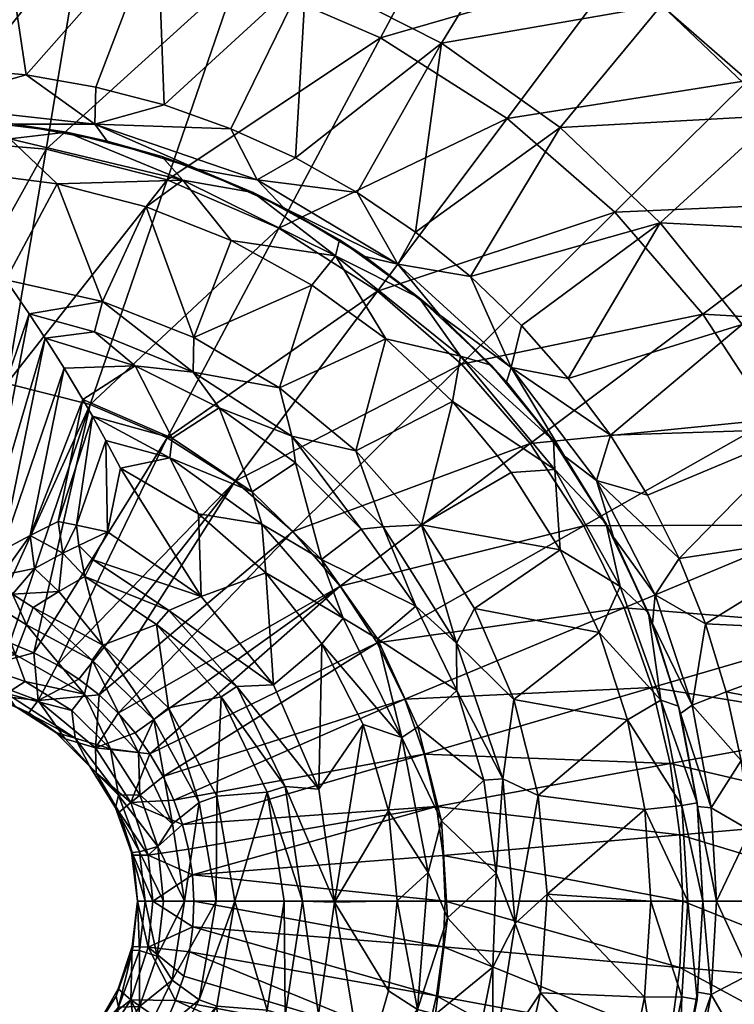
# Model space of a CAD drawing. Header units: inches. Extents: x -198 to 198, y -197 to 197.
# Tile 10 of 12: x 11 to 94, y -12 to 101. Entities that reach past the tile are written whole.
import ezdxf

# ---------------------------------------------------------------- set-up
doc = ezdxf.new("R2010")
doc.units = ezdxf.units.IN
doc.header["$MEASUREMENT"] = 0
doc.layers.add('Layer 1', color=7, linetype='Continuous')

# ---------------------------------------------------------------- blocks, each defined once
blk = doc.blocks.new('In-Out 40')
at = {"color": 9, "true_color": 0xc0c0c0}
mesh = blk.add_polyface(dxfattribs=at)
corners = [(0, 150, -19.55), (3.81, 150, -18.72), (0, 127.99, -19.55), (9.36, 132.77, -13.11), (10, 150, -9.55), (10, 135.39, -9.58), (4.06, 128.88, -18.36), (6.9, 150, -16.64), (7.14, 130.58, -16.07), (9.37, 137.94, -6.11), (9.23, 150, -5.81), (7.44, 140.25, -2.95), (9.14, 150, -13.44), (5.62, 89.81, -123.55), (10.35, 87.63, -127.8), (16.83, 88.4, -123.55), (-10.35, 87.63, -127.8), (-0.04, 89.99, -107.64), (-5.68, 89.82, -123.55), (10.83, 89.34, -107.64), (21.51, 87.39, -107.64), (12.2, 94.99, -98.57), (27.31, 112.14, -87.57), (9.22, 115.05, -87.57), (4.1, 95.69, -98.57), (31.63, 129.9, -73.29), (10.68, 133.27, -73.29), (-4.05, 95.7, -98.57), (-9.22, 115.05, -87.57), (11.97, 149.35, -56.03), (-10.68, 133.27, -73.29), (20.1, 89.33, -102.26), (0, 91.57, -102.26), (20.22, 93.6, -98.57), (25.11, 149.59, 15.26), (18.62, 110.93, -36.56), (0, 112.48, -36.56), (0, 87.67, -57.9), (22.18, 132.17, -11.91), (14.51, 86.46, -57.9)]
mesh.append_faces([[corners[k] for k in face] for face in [(0, 1, 2), (3, 4, 5), (6, 7, 8), (9, 10, 11), (4, 9, 5), (12, 3, 8), (1, 6, 2), (13, 14, 15), (16, 14, 13), (13, 17, 18), (19, 13, 15), (13, 19, 17), (20, 19, 15), (21, 22, 23), (24, 21, 23), (25, 26, 23), (23, 27, 24), (23, 26, 28), (26, 29, 30), (20, 31, 19), (21, 32, 31), (33, 21, 31), (24, 27, 32), (24, 32, 21), (17, 19, 32), (31, 32, 19), (11, 34, 9), (6, 8, 35), (6, 35, 36), (36, 35, 37), (3, 38, 8), (39, 37, 35), (6, 36, 2), (3, 5, 38), (35, 8, 38), (38, 5, 9)]], dxfattribs={"color": 9})
mesh = blk.add_polyface(dxfattribs=at)
corners = [(31.63, 129.9, -73.29), (27.31, 112.14, -87.57), (51.42, 123.41, -73.29), (12.2, 94.99, -98.57), (20.22, 93.6, -98.57), (28.09, 91.54, -98.57), (44.39, 106.54, -87.57), (50.24, 81.48, -98.57), (59.94, 98.64, -87.57), (43.15, 85.45, -98.57), (35.75, 88.81, -98.57), (69.43, 114.26, -73.29), (9.22, 115.05, -87.57), (10.68, 133.27, -73.29), (35.45, 145.58, -56.03), (11.97, 149.35, -56.03), (57.63, 138.31, -56.03), (77.81, 128.05, -56.03), (20.1, 89.33, -102.26), (43.47, 126.77, -11.91), (22.18, 132.17, -11.91), (49.19, 143.48, 15.26), (25.11, 149.59, 15.26), (63.07, 118.25, -11.91), (52.93, 99.25, -36.56), (36.48, 106.4, -36.56), (28.43, 82.93, -57.9), (18.62, 110.93, -36.56), (67.49, 89.99, -36.56), (41.26, 77.36, -57.9), (14.51, 86.46, -57.9), (80.41, 107.21, -11.91), (71.38, 133.83, 15.26), (9.37, 137.94, -6.11), (69.78, 149.66, 44.04)]
mesh.append_faces([[corners[k] for k in face] for face in [(0, 1, 2), (1, 3, 4), (1, 4, 5), (1, 5, 6), (7, 8, 9), (9, 6, 10), (9, 8, 6), (10, 6, 5), (11, 2, 6), (1, 0, 12), (6, 2, 1), (11, 6, 8), (13, 14, 15), (0, 16, 14), (2, 17, 16), (14, 13, 0), (16, 0, 2), (17, 2, 11), (5, 4, 18), (10, 5, 18), (19, 20, 21), (22, 21, 20), (23, 24, 25), (25, 24, 26), (20, 19, 27), (24, 28, 29), (30, 25, 26), (27, 25, 30), (23, 25, 19), (28, 24, 31), (31, 24, 23), (19, 32, 23), (19, 25, 27), (32, 19, 21), (22, 20, 33), (32, 21, 34)]], dxfattribs={"color": 9})
mesh = blk.add_polyface(dxfattribs=at)
corners = [(95.5, 115.45, -56.03), (77.81, 128.05, -56.03), (69.43, 114.26, -73.29), (63.29, 71.83, -98.57), (85.09, 77.98, -87.57), (73.57, 88.93, -87.57), (69.16, 66.2, -98.57), (85.22, 103.02, -73.29), (59.94, 98.64, -87.57), (98.57, 90.33, -73.29), (109.45, 76.78, -73.29), (94.49, 66.29, -87.57), (117.97, 62.92, -73.29), (110.46, 101.23, -56.03), (122.66, 86.05, -56.03), (132.2, 70.51, -56.03), (120.27, 110.21, -36.31), (103.97, 125.69, -36.31), (127.61, 116.93, -14.88), (107.21, 80.41, -11.91), (132.03, 74.66, 15.26), (116.66, 65.97, -11.91), (95.16, 94.37, -11.91), (80.41, 107.21, -11.91), (107.7, 106.8, 15.26), (79.87, 79.2, -36.56), (89.99, 67.49, -36.56), (62.25, 61.73, -57.9), (67.49, 89.99, -36.56), (63.07, 118.25, -11.91), (91.01, 121.34, 15.26), (106.15, 126.48, 44.04), (121.34, 91.01, 15.26), (116.78, 116.74, 44.04), (126.5, 106.13, 44.04)]
mesh.append_faces([[corners[k] for k in face] for face in [(0, 1, 2), (3, 4, 5), (3, 6, 4), (7, 2, 8), (5, 9, 7), (10, 9, 4), (7, 8, 5), (11, 12, 10), (9, 5, 4), (10, 4, 11), (13, 0, 7), (9, 14, 13), (2, 7, 0), (13, 7, 9), (9, 10, 14), (15, 10, 12), (16, 17, 0), (0, 13, 16), (17, 16, 18), (19, 20, 21), (22, 23, 24), (25, 26, 27), (25, 28, 22), (22, 28, 23), (26, 25, 19), (19, 25, 22), (19, 21, 26), (29, 30, 23), (31, 24, 30), (24, 23, 30), (22, 32, 19), (24, 32, 22), (32, 20, 19), (33, 24, 31), (34, 24, 33), (32, 24, 34)]], dxfattribs={"color": 9})
mesh = blk.add_polyface(dxfattribs=at)
corners = [(38.32, 81.46, -123.55), (30.2, 82.91, -127.8), (47.77, 74.19, -127.8), (35.79, 75.94, -129.55), (45.03, 70.84, -129.55), (53.56, 64.64, -129.55), (62.14, 62.66, -127.8), (48.22, 76.03, -123.55), (57.39, 69.38, -123.55), (65.64, 61.62, -123.55), (41.84, 79.72, -107.64), (51.13, 74.1, -107.64), (59.7, 67.4, -107.64), (67.4, 59.69, -107.64), (59.94, 98.64, -87.57), (56.97, 76.93, -98.57), (73.57, 88.93, -87.57), (50.24, 81.48, -98.57), (63.29, 71.83, -98.57), (41.32, 59.03, -129.55), (31.5, 64.81, -129.55), (43.15, 85.45, -98.57), (38.78, 82.95, -102.26), (35.75, 88.81, -98.57), (54.94, 73.25, -102.26), (67.97, 61.36, -102.26), (69.16, 66.2, -98.57), (28.41, 53.26, -75.34), (41.26, 77.36, -57.9), (52.6, 70.14, -57.9), (67.49, 89.99, -36.56), (79.87, 79.2, -36.56), (28.43, 82.93, -57.9), (52.93, 99.25, -36.56), (62.25, 61.73, -57.9)]
mesh.append_faces([[corners[k] for k in face] for face in [(0, 1, 2), (2, 3, 4), (5, 2, 4), (5, 6, 2), (2, 7, 0), (2, 8, 7), (6, 9, 8), (2, 6, 8), (10, 0, 7), (7, 8, 11), (11, 10, 7), (9, 12, 8), (11, 8, 12), (9, 13, 12), (14, 15, 16), (17, 15, 14), (15, 18, 16), (19, 5, 4), (4, 20, 19), (17, 21, 22), (22, 21, 23), (24, 17, 22), (24, 22, 10), (13, 25, 12), (24, 15, 17), (24, 12, 25), (24, 25, 18), (26, 18, 25), (11, 24, 10), (24, 11, 12), (15, 24, 18), (27, 28, 29), (30, 31, 29), (28, 32, 33), (29, 28, 30), (34, 29, 31)]], dxfattribs={"color": 9})
mesh = blk.add_polyface(dxfattribs=at)
corners = [(30.2, 82.91, -127.8), (16.83, 88.4, -123.55), (10.35, 87.63, -127.8), (5.3, 83.83, -129.55), (-5.25, 83.83, -129.55), (15.79, 82.48, -129.55), (47.77, 74.19, -127.8), (35.79, 75.94, -129.55), (26, 79.84, -129.55), (27.8, 85.61, -123.55), (38.32, 81.46, -123.55), (21.51, 87.39, -107.64), (31.89, 84.17, -107.64), (41.84, 79.72, -107.64), (20.98, 68.96, -129.55), (9.86, 71.43, -129.55), (45.03, 70.84, -129.55), (31.5, 64.81, -129.55), (38.78, 82.95, -102.26), (20.1, 89.33, -102.26), (35.75, 88.81, -98.57), (41.26, 77.36, -57.9), (19.58, 57.1, -75.34), (28.43, 82.93, -57.9), (9.99, 59.53, -75.34), (14.51, 86.46, -57.9), (0, 87.67, -57.9), (0, 60.37, -75.34), (31.39, 60.83, -128.31), (20.05, 65.45, -128.31), (12.55, 67.54, -128.49), (14.41, 64.72, -125.11), (24.75, 61.55, -125.11)]
mesh.append_faces([[corners[k] for k in face] for face in [(0, 1, 2), (3, 2, 4), (3, 5, 2), (6, 0, 7), (5, 8, 0), (8, 7, 0), (5, 0, 2), (0, 9, 1), (0, 10, 9), (1, 9, 11), (10, 12, 9), (11, 9, 12), (10, 13, 12), (5, 14, 8), (15, 3, 4), (5, 3, 15), (16, 7, 17), (8, 17, 7), (5, 15, 14), (8, 14, 17), (18, 12, 13), (19, 18, 20), (11, 12, 19), (18, 19, 12), (21, 22, 23), (23, 24, 25), (26, 25, 27), (24, 27, 25), (24, 23, 22), (14, 28, 17), (14, 29, 28), (15, 30, 14), (30, 31, 29), (14, 30, 29), (29, 32, 28), (32, 29, 31)]], dxfattribs={"color": 9})
mesh = blk.add_polyface(dxfattribs=at)
corners = [(15.78, 27.16, -88.55), (28.41, 53.26, -75.34), (36.22, 48.29, -75.34), (20.6, 23.71, -88.55), (42.86, 42.51, -75.34), (22.78, 21.61, -88.55), (48.29, 36.22, -75.34), (52.55, 29.71, -75.34), (26.44, 16.95, -88.55), (19.58, 57.1, -75.34), (41.26, 77.36, -57.9), (52.6, 70.14, -57.9), (21.04, 29.45, -125.11), (28.57, 22.21, -125.11), (27.21, 31.79, -104), (38.17, 47.08, -104), (46.15, 39.29, -104), (43.15, 50.39, -125.11), (34.41, 56.72, -125.11), (28.99, 53.25, -104), (24.75, 61.55, -125.11), (32.02, 44.52, -99.55), (23.05, 49.78, -99.55), (32.32, 35.01, -99.55), (40.63, 24.86, -99.55), (39.76, 37.75, -99.55), (21.56, 42.48, -99.55), (46.18, 29.57, -99.55), (39.29, 43.36, -100.79), (28.73, 50.97, -100.79), (48.63, 32.53, -100.79), (19.84, 55.77, -101.41), (28.6, 33.42, -100.79), (36.41, 24.68, -100.79), (34.64, 23.48, -104), (19.91, 39.23, -100.79), (41.32, 59.03, -129.55), (31.39, 60.83, -128.31), (42.76, 53.45, -128.31), (31.5, 64.81, -129.55)]
mesh.append_faces([[corners[k] for k in face] for face in [(0, 1, 2), (3, 4, 5), (4, 3, 2), (5, 4, 6), (7, 8, 6), (9, 10, 1), (2, 1, 11), (12, 13, 14), (15, 16, 17), (18, 19, 15), (15, 17, 18), (20, 19, 18), (21, 22, 23), (24, 25, 23), (23, 25, 21), (22, 26, 23), (24, 27, 25), (28, 15, 29), (28, 30, 16), (29, 21, 28), (22, 21, 29), (19, 31, 29), (21, 25, 28), (29, 15, 19), (28, 16, 15), (30, 28, 25), (32, 33, 24), (33, 14, 34), (35, 32, 23), (23, 32, 24), (33, 32, 14), (36, 37, 38), (37, 18, 38), (36, 39, 37), (17, 38, 18), (37, 20, 18)]], dxfattribs={"color": 9})
mesh = blk.add_polyface(dxfattribs=at)
corners = [(62.14, 62.66, -127.8), (72.98, 49.61, -127.8), (72.83, 52.93, -123.55), (73.6, 40.39, -129.55), (80.49, 36.16, -127.8), (78.07, 30.88, -129.55), (85.16, 23.12, -127.8), (67.96, 49.3, -129.55), (78.89, 43.37, -123.55), (83.72, 33.13, -123.55), (74.09, 51.15, -107.64), (67.4, 59.69, -107.64), (79.72, 41.85, -107.64), (84.19, 31.91, -107.64), (74.52, 60.11, -98.57), (94.49, 66.29, -87.57), (85.09, 77.98, -87.57), (69.16, 66.2, -98.57), (83.61, 46.66, -98.57), (101.84, 54.31, -87.57), (79.36, 53.56, -98.57), (63.73, 33.66, -129.55), (77.75, 48.38, -102.26), (67.97, 61.36, -102.26), (87.27, 39.39, -98.57), (84.52, 35.22, -102.26), (90.28, 31.87, -98.57), (80.93, 33.72, -57.9), (52.55, 29.71, -75.34), (76.31, 43.15, -57.9), (89.99, 67.49, -36.56), (97.91, 55.37, -36.56), (70.14, 52.6, -57.9), (62.25, 61.73, -57.9), (103.83, 43.26, -36.56)]
mesh.append_faces([[corners[k] for k in face] for face in [(0, 1, 2), (3, 4, 1), (4, 3, 5), (6, 4, 5), (7, 3, 1), (1, 8, 2), (4, 9, 8), (1, 4, 8), (4, 6, 9), (2, 8, 10), (10, 11, 2), (9, 12, 8), (10, 8, 12), (9, 13, 12), (14, 15, 16), (17, 14, 16), (18, 19, 20), (20, 15, 14), (21, 5, 3), (20, 22, 18), (20, 23, 22), (23, 20, 14), (22, 24, 18), (13, 25, 12), (24, 25, 26), (25, 24, 22), (23, 11, 10), (17, 23, 14), (10, 22, 23), (22, 10, 12), (25, 22, 12), (27, 28, 29), (30, 31, 32), (32, 33, 30), (29, 32, 31), (34, 27, 29)]], dxfattribs={"color": 9})
mesh = blk.add_polyface(dxfattribs=at)
corners = [(94.49, 66.29, -87.57), (79.36, 53.56, -98.57), (101.84, 54.31, -87.57), (83.61, 46.66, -98.57), (87.27, 39.39, -98.57), (107.34, 42.43, -87.57), (111.2, 30.9, -87.57), (90.28, 31.87, -98.57), (92.67, 24.08, -98.57), (124.34, 49.15, -73.29), (128.82, 35.8, -73.29), (144.36, 40.12, -56.03), (147.58, 25.86, -56.03), (117.97, 62.92, -73.29), (131.69, 23.08, -73.29), (139.34, 55.08, -56.03), (132.2, 70.51, -56.03), (151.7, 59.97, -36.31), (88.75, 22.54, -102.26), (107.98, 31.5, -36.56), (103.83, 43.26, -36.56), (128.66, 37.53, -11.91), (131.82, 24.17, -11.91), (97.91, 55.37, -36.56), (76.31, 43.15, -57.9), (80.93, 33.72, -57.9), (84.16, 24.55, -57.9), (89.99, 67.49, -36.56), (116.66, 65.97, -11.91), (123.71, 51.55, -11.91), (140.01, 58.34, 15.26), (132.03, 74.66, 15.26), (145.61, 42.47, 15.26), (149.19, 27.35, 15.26), (149.65, 69.78, 44.04)]
mesh.append_faces([[corners[k] for k in face] for face in [(0, 1, 2), (2, 3, 4), (2, 4, 5), (6, 5, 7), (8, 6, 7), (5, 4, 7), (9, 5, 10), (11, 10, 12), (9, 13, 2), (6, 14, 10), (2, 13, 0), (5, 9, 2), (10, 5, 6), (13, 15, 16), (9, 11, 15), (15, 13, 9), (9, 10, 11), (15, 17, 16), (14, 12, 10), (8, 7, 18), (19, 20, 21), (19, 21, 22), (23, 20, 24), (19, 25, 20), (25, 19, 26), (23, 27, 28), (20, 23, 29), (29, 23, 28), (21, 20, 29), (28, 30, 29), (31, 30, 28), (29, 32, 21), (30, 32, 29), (22, 21, 33), (33, 21, 32), (30, 31, 34)]], dxfattribs={"color": 9})
mesh = blk.add_polyface(dxfattribs=at)
corners = [(3.91, 36.11, -129.55), (3.76, 41.49, -129.55), (-3.76, 41.49, -129.55), (9.86, 71.43, -129.55), (-7.49, 59.82, -129.55), (9.99, 59.53, -75.34), (1.54, 31.43, -88.55), (0, 60.37, -75.34), (-1.45, 31.43, -88.55), (4.49, 31.15, -88.55), (7.48, 30.55, -88.55), (19.58, 57.1, -75.34), (28.41, 53.26, -75.34), (13.09, 28.57, -88.55), (24.75, 61.55, -125.11), (14.41, 64.72, -125.11), (16.59, 61.27, -114.54), (28.99, 53.25, -104), (18.74, 57.68, -104), (12.67, 42.04, -114.56), (9.44, 40.33, -125.11), (15.88, 43.64, -104), (28.73, 50.97, -100.79), (21.38, 52.98, -100), (23.05, 49.78, -99.55), (19.84, 55.77, -101.41), (21.56, 42.48, -99.55), (17.98, 43.21, -100.79), (18.27, 40.9, -100.79), (18.94, 37.32, -104), (16.44, 40.01, -103.64), (19.91, 39.23, -100.79), (9.43, 37.48, -125.5), (13.18, 38.23, -114.58), (7.34, 40.76, -128.31), (12.55, 67.54, -128.49)]
mesh.append_faces([[corners[k] for k in face] for face in [(0, 1, 2), (1, 3, 4), (5, 6, 7), (8, 7, 6), (9, 6, 5), (10, 5, 11), (11, 12, 13), (5, 10, 9), (14, 15, 16), (17, 14, 18), (16, 18, 14), (16, 19, 18), (20, 16, 15), (20, 19, 16), (19, 21, 18), (22, 23, 24), (23, 22, 25), (25, 17, 18), (24, 23, 26), (27, 25, 21), (27, 26, 23), (25, 27, 23), (18, 21, 25), (26, 27, 28), (29, 28, 30), (30, 27, 21), (28, 27, 30), (28, 31, 26), (32, 19, 20), (30, 21, 19), (19, 33, 30), (0, 34, 1), (34, 15, 35), (34, 20, 15), (34, 35, 1), (3, 1, 35)]], dxfattribs={"color": 9})
mesh = blk.add_polyface(dxfattribs=at)
corners = [(62.14, 62.66, -127.8), (53.56, 64.64, -129.55), (61.22, 57.44, -129.55), (72.98, 49.61, -127.8), (67.96, 49.3, -129.55), (65.64, 61.62, -123.55), (72.83, 52.93, -123.55), (67.4, 59.69, -107.64), (57.63, 43.26, -129.55), (50.11, 51.78, -129.55), (73.6, 40.39, -129.55), (63.73, 33.66, -129.55), (41.32, 59.03, -129.55), (52.6, 70.14, -57.9), (62.25, 61.73, -57.9), (36.22, 48.29, -75.34), (70.14, 52.6, -57.9), (42.86, 42.51, -75.34), (76.31, 43.15, -57.9), (48.29, 36.22, -75.34), (52.55, 29.71, -75.34), (80.93, 33.72, -57.9), (55.72, 23.22, -75.34), (61.72, 24.22, -125.11), (56.98, 33.93, -125.11), (52.59, 30.16, -104), (46.15, 39.29, -104), (50.72, 42.75, -125.11), (43.15, 50.39, -125.11), (46.18, 29.57, -99.55), (55.4, 18.83, -100.79), (48.63, 32.53, -100.79), (39.76, 37.75, -99.55), (42.76, 53.45, -128.31), (53.24, 43.02, -128.31), (61.69, 29.66, -128.31), (68.26, 23.2, -129.55)]
mesh.append_faces([[corners[k] for k in face] for face in [(0, 1, 2), (3, 2, 4), (3, 0, 2), (5, 0, 6), (7, 5, 6), (8, 2, 9), (2, 8, 4), (10, 8, 11), (10, 4, 8), (1, 9, 2), (9, 1, 12), (13, 14, 15), (16, 17, 14), (16, 18, 19), (15, 14, 17), (19, 17, 16), (19, 18, 20), (20, 21, 22), (23, 24, 25), (26, 24, 27), (24, 26, 25), (27, 28, 26), (29, 30, 31), (26, 31, 25), (30, 25, 31), (29, 31, 32), (33, 9, 12), (34, 24, 35), (33, 34, 9), (11, 8, 35), (34, 35, 8), (11, 35, 36), (35, 24, 23), (34, 27, 24), (28, 27, 33), (34, 8, 9), (34, 33, 27)]], dxfattribs={"color": 9})
mesh = blk.add_polyface(dxfattribs=at)
corners = [(4.49, 31.15, -88.55), (7.48, 30.55, -88.55), (4.83, 26.34, -92.22), (1.54, 31.43, -88.55), (3.91, 36.11, -129.55), (-3.91, 36.1, -129.55), (0, 28, -129.55), (6.49, 31.39, -129.55), (-3.76, 41.49, -129.55), (19.58, 57.1, -75.34), (10.35, 29.69, -88.55), (13.09, 28.57, -88.55), (28.41, 53.26, -75.34), (15.78, 27.16, -88.55), (18.28, 25.54, -88.55), (36.22, 48.29, -75.34), (20.6, 23.71, -88.55), (27.21, 31.79, -104), (18.94, 37.32, -104), (21.04, 29.45, -125.11), (15.97, 35.6, -114.56), (13.03, 33.77, -125.11), (28.6, 33.42, -100.79), (19.91, 39.23, -100.79), (21.56, 42.48, -99.55), (32.32, 35.01, -99.55), (18.27, 40.9, -100.79), (12.26, 31.77, -128.31), (19.8, 27.7, -128.31), (13.18, 38.23, -114.58), (10.63, 35.3, -125.5), (9.43, 37.48, -125.5), (16.44, 40.01, -103.64), (12.67, 42.04, -114.56), (7.28, 37.01, -128.43), (9.06, 33.74, -128.43), (10.94, 28.36, -129.55), (9.44, 40.33, -125.11), (7.34, 40.76, -128.31)]
mesh.append_faces([[corners[k] for k in face] for face in [(0, 1, 2), (2, 3, 0), (4, 5, 6), (6, 7, 4), (4, 8, 5), (1, 9, 10), (11, 12, 13), (14, 13, 15), (15, 16, 14), (9, 11, 10), (17, 18, 19), (19, 18, 20), (20, 21, 19), (17, 22, 18), (18, 22, 23), (24, 23, 25), (23, 26, 18), (27, 28, 21), (19, 21, 28), (20, 29, 30), (21, 20, 30), (29, 31, 30), (20, 18, 32), (29, 20, 32), (31, 29, 33), (34, 4, 7), (35, 7, 36), (34, 31, 37), (38, 34, 37), (7, 35, 34), (30, 27, 21), (35, 36, 27), (35, 30, 31), (34, 38, 4), (34, 35, 31), (30, 35, 27)]], dxfattribs={"color": 9})
mesh = blk.add_polyface(dxfattribs=at)
corners = [(31.31, 3.02, -88.55), (26.25, 5.3, -92.22), (30.87, 5.97, -88.55), (27.95, 14.33, -88.55), (24.26, 11.34, -92.22), (26.44, 16.95, -88.55), (29.19, 11.62, -88.55), (30.17, 8.83, -88.55), (26.78, 0, -92.22), (24.5, 5.27, -97.91), (28, 0, -129.55), (27.34, 6.28, -129.55), (25.25, 5.68, -128.68), (25.27, 12.22, -129.55), (29.04, 8.9, -129.55), (25.12, 17.09, -129.55), (30.4, 0, -129.55), (24.73, 19.36, -88.55), (22.78, 21.61, -88.55), (48.29, 36.22, -75.34), (52.55, 29.71, -75.34), (55.72, 23.22, -75.34), (57.95, 16.9, -75.34), (59.38, 10.89, -75.34), (34.12, 12.06, -125.11), (34.64, 23.48, -104), (28.57, 22.21, -125.11), (36.19, 0, -125.11), (39.92, 12.55, -104), (27.21, 31.79, -104), (41.85, 0, -104), (41.97, 13.19, -100.79), (36.41, 24.68, -100.79), (32.1, 11.35, -128.31), (26.88, 20.9, -128.31), (21.04, 29.45, -125.11), (34.05, 0, -128.31)]
mesh.append_faces([[corners[k] for k in face] for face in [(0, 1, 2), (3, 4, 5), (4, 6, 7), (1, 4, 7), (1, 0, 8), (3, 6, 4), (2, 1, 7), (9, 1, 8), (10, 11, 12), (13, 14, 15), (16, 14, 11), (10, 16, 11), (11, 14, 13), (17, 18, 19), (19, 5, 17), (5, 20, 3), (3, 21, 6), (22, 7, 6), (23, 0, 2), (23, 2, 7), (24, 25, 26), (27, 28, 24), (25, 29, 26), (25, 24, 28), (27, 30, 28), (25, 28, 31), (31, 32, 25), (33, 24, 26), (34, 26, 35), (24, 33, 36), (26, 34, 33), (36, 27, 24), (14, 16, 33), (15, 14, 34), (36, 33, 16), (33, 34, 14)]], dxfattribs={"color": 9})
mesh = blk.add_polyface(dxfattribs=at)
corners = [(81.34, 20.83, -129.55), (85.16, 23.12, -127.8), (78.07, 30.88, -129.55), (89.32, 11.3, -123.55), (87.56, 10.99, -127.8), (84, 0, -129.55), (88.24, 0, -127.8), (83.31, 10.54, -129.55), (90, 0, -123.55), (87.2, 22.41, -123.55), (83.72, 33.13, -123.55), (84.19, 31.91, -107.64), (87.42, 21.57, -107.64), (89.37, 10.87, -107.64), (90, 0, -107.64), (68.26, 23.2, -129.55), (71.07, 12.13, -129.55), (72.09, 0.8, -129.55), (63.73, 33.66, -129.55), (84.52, 35.22, -102.26), (88.75, 22.54, -102.26), (90.28, 31.87, -98.57), (91.57, 0, -102.26), (90.94, 10.74, -102.26), (57.95, 16.9, -75.34), (84.16, 24.55, -57.9), (86.23, 15.81, -57.9), (80.93, 33.72, -57.9), (55.72, 23.22, -75.34), (60.14, 5.24, -75.34), (59.38, 10.89, -75.34), (87.34, 7.61, -57.9), (87.67, 0, -57.9), (66.99, 14.07, -128.31), (68.4, -2.56, -128.31)]
mesh.append_faces([[corners[k] for k in face] for face in [(0, 1, 2), (3, 1, 4), (5, 6, 7), (1, 0, 4), (7, 4, 0), (4, 6, 8), (9, 10, 1), (9, 1, 3), (3, 4, 8), (4, 7, 6), (11, 10, 9), (9, 3, 12), (12, 11, 9), (8, 13, 3), (12, 3, 13), (8, 14, 13), (2, 15, 0), (16, 0, 15), (17, 5, 7), (7, 0, 16), (2, 18, 15), (17, 7, 16), (19, 20, 21), (22, 13, 14), (20, 11, 12), (20, 19, 11), (13, 23, 12), (23, 20, 12), (24, 25, 26), (27, 25, 28), (29, 30, 31), (31, 30, 26), (29, 31, 32), (16, 33, 34), (17, 16, 34), (33, 16, 15)]], dxfattribs={"color": 9})
mesh = blk.add_polyface(dxfattribs=at)
corners = [(16.7, 18.65, -97.91), (13.59, 23.07, -92.22), (20.17, 17.61, -92.22), (7.67, 23.76, -97.91), (4.83, 26.34, -92.22), (15.78, 27.16, -88.55), (13.09, 28.57, -88.55), (10.35, 29.69, -88.55), (7.48, 30.55, -88.55), (1.54, 31.43, -88.55), (-4.83, 26.34, -92.22), (-2.66, 24.84, -97.91), (2.56, 24.83, -97.91), (12.5, 21.66, -97.91), (18.28, 25.54, -88.55), (5.62, 24.33, -126.55), (0, 25.88, -128.68), (0.08, 24.98, -126.55), (10.89, 22.43, -126.55), (15.61, 19.4, -126.55), (17.85, 18.74, -128.68), (9.95, 23.89, -128.68), (6.18, 27.29, -129.55), (0, 28, -129.55), (12.1, 25.24, -129.55), (17.47, 21.94, -129.55), (18.9, 23.79, -129.55), (10.94, 28.36, -129.55), (6.49, 31.39, -129.55), (12.26, 31.77, -128.31)]
mesh.append_faces([[corners[k] for k in face] for face in [(0, 1, 2), (1, 3, 4), (5, 1, 6), (7, 6, 4), (1, 4, 6), (4, 8, 7), (9, 4, 10), (10, 4, 11), (11, 4, 12), (4, 3, 12), (13, 3, 1), (0, 13, 1), (1, 5, 14), (15, 16, 17), (18, 19, 20), (21, 16, 15), (21, 18, 20), (21, 15, 18), (16, 22, 23), (21, 24, 22), (16, 21, 22), (24, 21, 25), (21, 20, 25), (24, 25, 26), (22, 24, 27), (28, 23, 22), (27, 28, 22), (26, 27, 24), (17, 11, 12), (15, 12, 3), (12, 15, 17), (13, 18, 3), (15, 3, 18), (13, 0, 19), (19, 18, 13), (27, 26, 29)]], dxfattribs={"color": 9})
mesh = blk.add_polyface(dxfattribs=at)
corners = [(20.17, 17.61, -92.22), (20.6, 23.71, -88.55), (22.78, 21.61, -88.55), (24.26, 11.34, -92.22), (26.44, 16.95, -88.55), (13.59, 23.07, -92.22), (24.73, 19.36, -88.55), (18.28, 25.54, -88.55), (20.27, 14.77, -97.91), (16.7, 18.65, -97.91), (22.89, 10.24, -97.91), (26.25, 5.3, -92.22), (24.5, 5.27, -97.91), (21.92, 17.52, -129.55), (17.47, 21.94, -129.55), (17.85, 18.74, -128.68), (19.51, 15.47, -126.55), (15.61, 19.4, -126.55), (22.83, 12.18, -128.68), (22.49, 10.73, -126.55), (25.25, 5.68, -128.68), (24.32, 5.58, -126.55), (25.27, 12.22, -129.55), (27.34, 6.28, -129.55), (25.88, 0, -128.68), (25.12, 17.09, -129.55), (18.9, 23.79, -129.55), (25, 0, -126.55), (19.8, 27.7, -128.31), (26.88, 20.9, -128.31), (21.04, 29.45, -125.11), (12.26, 31.77, -128.31)]
mesh.append_faces([[corners[k] for k in face] for face in [(0, 1, 2), (3, 0, 4), (0, 5, 1), (6, 4, 0), (0, 2, 6), (7, 1, 5), (0, 8, 9), (8, 3, 10), (0, 3, 8), (11, 12, 10), (3, 11, 10), (13, 14, 15), (16, 15, 17), (18, 15, 16), (18, 19, 20), (19, 21, 20), (16, 19, 18), (18, 22, 13), (15, 18, 13), (22, 18, 23), (18, 20, 23), (20, 21, 24), (25, 26, 13), (14, 13, 26), (25, 13, 22), (16, 9, 8), (9, 16, 17), (10, 19, 8), (16, 8, 19), (10, 12, 21), (21, 19, 10), (12, 27, 21), (28, 29, 30), (26, 25, 28), (28, 31, 26), (29, 28, 25)]], dxfattribs={"color": 9})
mesh = blk.add_polyface(dxfattribs=at)
corners = [(115.02, 9.6, -87.57), (113.69, 19.92, -87.57), (94.38, 16.17, -98.57), (95.41, 8.14, -98.57), (111.2, 30.9, -87.57), (92.67, 24.08, -98.57), (95.78, 0, -98.57), (115.42, 0, -87.57), (133.7, 0, -73.29), (133.24, 11.12, -73.29), (131.69, 23.08, -73.29), (149.83, 0, -56.03), (149.31, 12.46, -56.03), (147.58, 25.86, -56.03), (90.94, 10.74, -102.26), (91.57, 0, -102.26), (88.75, 22.54, -102.26), (89.37, 10.87, -107.64), (112.06, 9.76, -36.56), (87.34, 7.61, -57.9), (86.23, 15.81, -57.9), (133.51, 11.63, -11.91), (151.68, 0, 15.26), (134.02, 0, -11.91), (110.64, 20.28, -36.56), (84.16, 24.55, -57.9), (107.98, 31.5, -36.56), (87.67, 0, -57.9), (112.48, 0, -36.56), (131.82, 24.17, -11.91), (151.11, 13.16, 15.26), (149.19, 27.35, 15.26)]
mesh.append_faces([[corners[k] for k in face] for face in [(0, 1, 2), (2, 3, 0), (4, 5, 1), (3, 6, 7), (8, 9, 0), (7, 8, 0), (2, 1, 5), (1, 9, 10), (0, 3, 7), (9, 11, 12), (8, 11, 9), (1, 10, 4), (12, 13, 10), (0, 9, 1), (9, 12, 10), (3, 14, 15), (2, 5, 16), (14, 2, 16), (6, 3, 15), (14, 3, 2), (15, 14, 17), (18, 19, 20), (21, 22, 23), (21, 18, 24), (24, 25, 26), (27, 19, 28), (18, 20, 24), (29, 24, 26), (28, 19, 18), (24, 20, 25), (29, 21, 24), (28, 18, 23), (21, 29, 30), (30, 29, 31), (18, 21, 23), (21, 30, 22)]], dxfattribs={"color": 9})
mesh = blk.add_polyface(dxfattribs=at)
corners = [(52.55, 29.71, -75.34), (55.72, 23.22, -75.34), (27.95, 14.33, -88.55), (57.95, 16.9, -75.34), (29.19, 11.62, -88.55), (59.38, 10.89, -75.34), (30.17, 8.83, -88.55), (60.14, 5.24, -75.34), (31.31, 3.02, -88.55), (84.16, 24.55, -57.9), (60.37, 0, -75.34), (86.23, 15.81, -57.9), (59.94, 9.23, -104), (66.23, 3.23, -125.11), (64.83, 13.9, -125.11), (60.62, -1.92, -104), (61.72, 24.22, -125.11), (57.23, 20.04, -104), (52.59, 30.16, -104), (40.63, 24.86, -99.55), (45.86, 12.88, -99.55), (46.18, 29.57, -99.55), (50.95, 20.31, -99.55), (53.85, 10.38, -99.55), (47.63, -0.1, -99.55), (54.84, 0.05, -99.55), (58.42, 3.3, -100.79), (55.4, 18.83, -100.79), (41.97, 13.19, -100.79), (43.99, 0, -100.79), (36.41, 24.68, -100.79), (39.92, 12.55, -104), (41.85, 0, -104), (68.26, 23.2, -129.55), (61.69, 29.66, -128.31), (66.99, 14.07, -128.31), (68.4, -2.56, -128.31)]
mesh.append_faces([[corners[k] for k in face] for face in [(0, 1, 2), (3, 4, 1), (3, 5, 6), (7, 8, 5), (1, 9, 3), (8, 7, 10), (11, 5, 3), (12, 13, 14), (13, 12, 15), (16, 17, 14), (12, 14, 17), (18, 17, 16), (19, 20, 21), (22, 21, 20), (23, 22, 24), (22, 20, 24), (23, 24, 25), (15, 12, 26), (23, 25, 26), (18, 27, 17), (12, 27, 26), (22, 27, 21), (27, 22, 23), (17, 27, 12), (26, 27, 23), (24, 28, 29), (30, 20, 19), (28, 20, 30), (28, 24, 20), (31, 32, 29), (29, 28, 31), (33, 34, 35), (16, 35, 34), (36, 35, 13), (35, 14, 13), (14, 35, 16)]], dxfattribs={"color": 9})
mesh = blk.add_polyface(dxfattribs=at)
corners = [(23.28, -21.27, -88.55), (25.15, -19.03, -88.55), (48.29, -36.22, -75.34), (52.55, -29.71, -75.34), (26.82, -16.6, -88.55), (28.22, -14.09, -88.55), (26.78, 0, -92.22), (31.31, 3.02, -88.55), (31.48, 0, -88.55), (24.5, 5.27, -97.91), (25, 0, -97.91), (25.25, 5.68, -128.68), (25.88, 0, -128.68), (28, 0, -129.55), (27.26, -6.32, -129.55), (29, -9.07, -129.55), (30.4, 0, -129.55), (25.24, -12.11, -129.55), (24.98, -17.28, -129.55), (25.25, -5.68, -128.68), (26.25, -5.3, -92.22), (31.36, -2.95, -88.55), (24.26, -11.34, -92.22), (29.39, -11.42, -88.55), (30.33, -8.63, -88.55), (30.98, -5.82, -88.55), (39.92, -12.55, -104), (34.12, -12.06, -125.11), (34.64, -23.48, -104), (36.19, 0, -125.11), (28.57, -22.21, -125.11), (27.21, -31.79, -104), (21.04, -29.45, -125.11), (28.6, -33.42, -100.79), (36.41, -24.68, -100.79), (26.88, -20.9, -128.31), (34.05, 0, -128.31), (32.1, -11.35, -128.31)]
mesh.append_faces([[corners[k] for k in face] for face in [(0, 1, 2), (3, 4, 5), (2, 1, 4), (6, 7, 8), (9, 6, 10), (11, 12, 13), (14, 15, 16), (16, 13, 14), (15, 17, 18), (17, 15, 14), (14, 13, 12), (14, 12, 19), (19, 17, 14), (20, 6, 21), (22, 5, 4), (20, 23, 22), (23, 20, 24), (20, 10, 6), (21, 6, 8), (20, 25, 24), (21, 25, 20), (5, 22, 23), (26, 27, 28), (27, 26, 29), (30, 31, 28), (28, 27, 30), (30, 32, 31), (33, 34, 28), (27, 35, 30), (36, 37, 29), (27, 29, 37), (37, 35, 27), (15, 18, 37), (16, 15, 36), (35, 37, 18), (37, 36, 15)]], dxfattribs={"color": 9})
mesh = blk.add_polyface(dxfattribs=at)
corners = [(16.74, -18.43, -97.91), (19.6, -15.64, -126.55), (20.2, -14.56, -97.91), (15.56, -19.6, -126.55), (12.51, -21.56, -97.91), (22.8, -10.07, -97.91), (22.57, -10.93, -126.55), (24.42, -5.63, -126.55), (24.4, -5.22, -97.91), (25, 0, -126.55), (25, 0, -97.91), (24.32, 5.58, -126.55), (25.88, 0, -128.68), (18.9, -23.79, -129.55), (24.98, -17.28, -129.55), (21.94, -17.37, -129.55), (25.24, -12.11, -129.55), (25.25, -5.68, -128.68), (22.83, -12.18, -128.68), (17.85, -18.74, -128.68), (17.51, -21.84, -129.55), (24.5, 5.27, -97.91), (24.26, -11.34, -92.22), (26.82, -16.6, -88.55), (25.15, -19.03, -88.55), (20.17, -17.61, -92.22), (26.25, -5.3, -92.22), (23.28, -21.27, -88.55), (21.24, -23.3, -88.55), (13.59, -23.07, -92.22), (26.88, -20.9, -128.31)]
mesh.append_faces([[corners[k] for k in face] for face in [(0, 1, 2), (3, 0, 4), (5, 2, 6), (1, 6, 2), (7, 8, 5), (5, 6, 7), (8, 9, 10), (9, 8, 7), (0, 3, 1), (11, 9, 12), (13, 14, 15), (15, 14, 16), (17, 7, 18), (19, 18, 1), (16, 17, 18), (18, 19, 15), (1, 18, 6), (6, 18, 7), (9, 17, 12), (9, 7, 17), (18, 15, 16), (19, 20, 15), (19, 1, 3), (21, 10, 9), (22, 23, 24), (25, 2, 22), (26, 8, 10), (22, 24, 25), (27, 25, 24), (8, 26, 22), (8, 22, 5), (2, 5, 22), (2, 25, 0), (25, 27, 28), (25, 29, 0), (13, 30, 14)]], dxfattribs={"color": 9})
mesh = blk.add_polyface(dxfattribs=at)
corners = [(87.34, -7.61, -57.9), (60.14, -5.24, -75.34), (60.37, 0, -75.34), (87.67, 0, -57.9), (80.93, -33.72, -57.9), (57.95, -16.9, -75.34), (84.16, -24.55, -57.9), (59.38, -10.89, -75.34), (86.23, -15.81, -57.9), (55.72, -23.22, -75.34), (76.31, -43.15, -57.9), (52.55, -29.71, -75.34), (71.32, -10.55, -129.55), (81.12, -21.78, -129.55), (83.27, -11.03, -129.55), (68.79, -21.65, -129.55), (77.6, -32.16, -129.55), (64.53, -32.24, -129.55), (72.09, 0.8, -129.55), (84, 0, -129.55), (84.54, -30.73, -107.64), (87.2, -22.41, -123.55), (83.72, -33.13, -123.55), (87.56, -10.99, -127.8), (85.16, -23.12, -127.8), (80.49, -36.16, -127.8), (60.14, 5.24, -75.34), (63.73, -18.18, -125.11), (65.86, -7.59, -125.11), (59.24, -13.01, -104), (60.62, -1.92, -104), (66.23, 3.23, -125.11), (68.4, -2.56, -128.31), (59.93, -28.27, -125.11), (59.81, -33.29, -128.31), (65.83, -18.78, -128.31)]
mesh.append_faces([[corners[k] for k in face] for face in [(0, 1, 2), (0, 2, 3), (4, 5, 6), (7, 1, 8), (7, 6, 5), (9, 5, 4), (9, 10, 11), (0, 8, 1), (6, 7, 8), (12, 13, 14), (15, 16, 13), (15, 17, 16), (14, 18, 12), (14, 19, 18), (13, 12, 15), (20, 21, 22), (23, 14, 24), (13, 16, 24), (24, 16, 25), (13, 24, 14), (14, 23, 19), (24, 25, 22), (2, 26, 3), (27, 28, 29), (28, 30, 29), (31, 30, 28), (18, 32, 12), (33, 34, 35), (32, 28, 35), (12, 32, 35), (34, 17, 15), (15, 35, 34), (35, 27, 33), (27, 35, 28), (35, 15, 12), (32, 31, 28)]], dxfattribs={"color": 9})
mesh = blk.add_polyface(dxfattribs=at)
corners = [(48.29, -36.22, -75.34), (26.82, -16.6, -88.55), (52.55, -29.71, -75.34), (55.72, -23.22, -75.34), (28.22, -14.09, -88.55), (29.39, -11.42, -88.55), (57.95, -16.9, -75.34), (30.33, -8.63, -88.55), (30.98, -5.82, -88.55), (31.36, -2.95, -88.55), (59.38, -10.89, -75.34), (60.14, -5.24, -75.34), (31.48, 0, -88.55), (60.37, 0, -75.34), (31.31, 3.02, -88.55), (39.92, -12.55, -104), (41.85, 0, -104), (36.19, 0, -125.11), (63.73, -18.18, -125.11), (59.24, -13.01, -104), (55.86, -23.64, -104), (59.93, -28.27, -125.11), (47.63, -0.1, -99.55), (50.97, -20.3, -99.55), (53.87, -10.3, -99.55), (45.81, -13.03, -99.55), (46.27, -29.51, -99.55), (40.55, -24.98, -99.55), (54.84, 0.05, -99.55), (60.62, -1.92, -104), (58.42, 3.3, -100.79), (57.17, -12.45, -100.79), (52.02, -26.78, -100.79), (43.99, 0, -100.79), (41.97, -13.19, -100.79), (36.41, -24.68, -100.79), (34.64, -23.48, -104)]
mesh.append_faces([[corners[k] for k in face] for face in [(0, 1, 2), (3, 4, 5), (4, 3, 2), (6, 7, 8), (5, 7, 6), (9, 10, 8), (11, 12, 13), (5, 6, 3), (11, 10, 9), (9, 12, 11), (6, 8, 10), (14, 13, 12), (15, 16, 17), (18, 19, 20), (21, 18, 20), (22, 23, 24), (23, 25, 26), (25, 23, 22), (27, 26, 25), (22, 24, 28), (29, 30, 31), (29, 31, 19), (30, 28, 31), (20, 31, 32), (24, 31, 28), (31, 24, 23), (19, 31, 20), (23, 32, 31), (32, 23, 26), (25, 22, 33), (25, 34, 27), (25, 33, 34), (35, 27, 34), (16, 15, 34), (15, 36, 35), (34, 33, 16), (35, 34, 15)]], dxfattribs={"color": 9})
mesh = blk.add_polyface(dxfattribs=at)
corners = [(112.06, -9.76, -36.56), (133.51, -11.63, -11.91), (131.82, -24.17, -11.91), (87.67, 0, -57.9), (112.48, 0, -36.56), (87.34, -7.61, -57.9), (86.23, -15.81, -57.9), (110.64, -20.28, -36.56), (134.02, 0, -11.91), (107.98, -31.5, -36.56), (88.75, -22.54, -102.26), (94.36, -16.63, -98.57), (90.94, -10.74, -102.26), (92.54, -24.82, -98.57), (91.57, 0, -102.26), (95.44, -8.38, -98.57), (87.55, -20.7, -107.64), (90, 0, -107.64), (89.36, -10.46, -107.64), (95.78, 0, -98.57), (113.69, -19.92, -87.57), (133.24, -11.12, -73.29), (133.7, 0, -73.29), (115.42, 0, -87.57), (115.02, -9.6, -87.57), (131.69, -23.08, -73.29), (147.58, -25.86, -56.03), (90, 0, -123.55), (89.32, -11.3, -123.55), (87.2, -22.41, -123.55), (85.16, -23.12, -127.8), (87.56, -10.99, -127.8), (88.24, 0, -127.8), (84, 0, -129.55)]
mesh.append_faces([[corners[k] for k in face] for face in [(0, 1, 2), (0, 3, 4), (3, 0, 5), (6, 5, 7), (7, 5, 0), (1, 4, 8), (9, 6, 7), (1, 0, 4), (2, 7, 0), (10, 11, 12), (13, 11, 10), (14, 12, 15), (12, 16, 10), (12, 14, 17), (12, 17, 18), (14, 15, 19), (12, 18, 16), (15, 12, 11), (20, 11, 13), (11, 20, 15), (21, 22, 23), (20, 24, 15), (23, 19, 24), (19, 15, 24), (24, 21, 23), (25, 24, 20), (21, 24, 25), (21, 25, 26), (17, 27, 18), (28, 29, 16), (18, 28, 16), (28, 18, 27), (30, 29, 31), (28, 27, 32), (32, 33, 31), (29, 28, 31), (31, 28, 32)]], dxfattribs={"color": 9})

msp = doc.modelspace()

# ---------------------------------------------------------------- block references
at = {"layer": 'Layer 1'}
msp.add_blockref('In-Out 40', (0, 0), dxfattribs=at)

doc.saveas('drawing.dxf')
